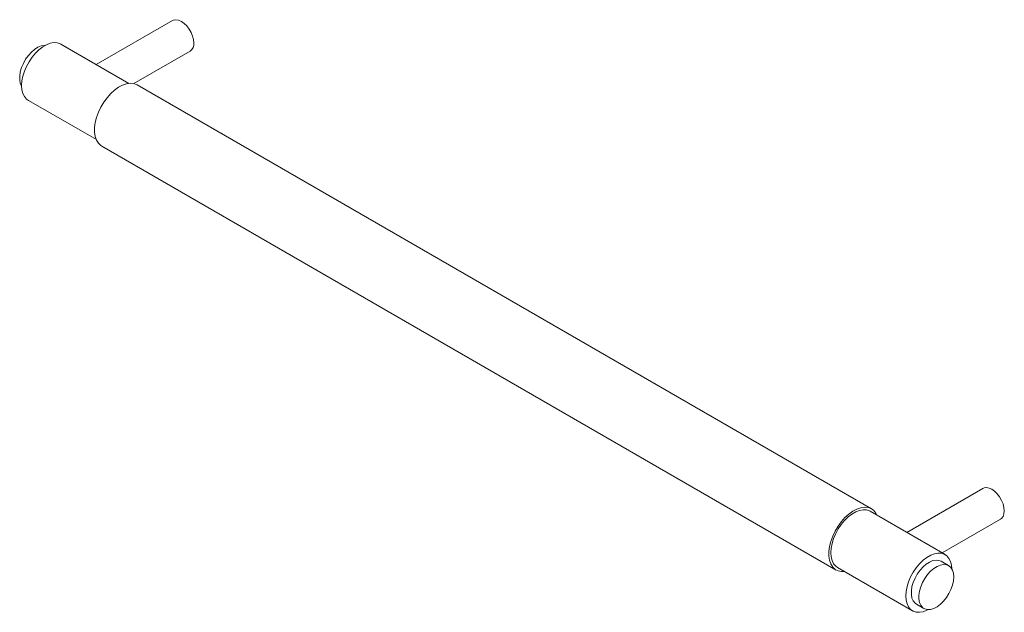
# Paper-space layout '_Isometric' of a CAD drawing. Header units: millimetres. Extents: x -132 to 147, y -81 to 87.
import ezdxf

# ---------------------------------------------------------------- set-up
doc = ezdxf.new("R2010")
doc.units = ezdxf.units.MM

psp = doc.layouts.new('_Isometric')

# ---------------------------------------------------------------- linework, layer by layer
at = {"color": 7, "linetype": 'Continuous', "lineweight": 15}
for p, q in [((-88.94, 86.89), (-110.53, 74.43)), ((-101.3, 69.1), (-120.56, 80.22)), ((-99.87, 69.03), (-83.94, 78.23)), ((108.94, -51.35), (-98.95, 68.67)), ((-129.76, 64.28), (-110.5, 53.17)), ((-108.94, 51.35), (98.95, -68.67)), ((140.51, -45.57), (118.93, -58.03)), ((129.76, -64.28), (108.54, -52.04)), ((128.93, -63.81), (145.51, -54.23)), ((130.78, -67.41), (128.66, -66.19)), ((99.35, -67.97), (120.56, -80.22)), ((121.66, -78.31), (123.78, -79.54))]:
    psp.add_line(p, q, dxfattribs=at)
at = {"color": 7, "linetype": 'Continuous', "lineweight": 15, "flags": 128}
for points in [[(-82.91, 80.52), (-83, 81.48), (-83.26, 82.49), (-83.68, 83.51), (-84.24, 84.48), (-84.91, 85.35), (-85.66, 86.09), (-86.44, 86.64), (-87.23, 86.99), (-87.98, 87.12), (-88.65, 87.02), (-88.94, 86.89)], [(-124.98, 79.87), (-125.22, 79.86), (-126.11, 79.71), (-127.04, 79.32), (-127.98, 78.73), (-128.9, 77.94), (-129.75, 77), (-130.52, 75.93), (-131.17, 74.76), (-131.68, 73.56), (-132.03, 72.35), (-132.21, 71.18), (-132.21, 70.09), (-132.03, 69.12), (-131.68, 68.32), (-131.66, 68.29)], [(-120.56, 80.22), (-120.75, 80.32), (-121.6, 80.6), (-122.54, 80.64), (-123.56, 80.46), (-124.62, 80.05), (-125.7, 79.43), (-126.75, 78.61), (-127.77, 77.62), (-128.72, 76.49), (-129.56, 75.24), (-130.29, 73.9), (-130.88, 72.52), (-131.31, 71.14), (-131.57, 69.78), (-131.66, 68.5), (-131.57, 67.31), (-131.31, 66.26), (-130.88, 65.37), (-130.29, 64.67), (-129.76, 64.28)], [(-98.95, 68.67), (-99.05, 68.72), (-99.93, 69.04), (-100.91, 69.13), (-101.98, 68.98), (-103.09, 68.6), (-104.23, 68), (-105.36, 67.19), (-106.45, 66.19), (-107.48, 65.04), (-108.42, 63.75), (-109.24, 62.37), (-109.92, 60.92), (-110.45, 59.45), (-110.81, 58), (-110.99, 56.59), (-110.99, 55.28), (-110.81, 54.09), (-110.45, 53.05), (-109.92, 52.19), (-109.24, 51.54), (-108.94, 51.35)], [(140.51, -45.57), (140.81, -45.44), (141.48, -45.34), (142.23, -45.47), (143.01, -45.82), (143.8, -46.38), (144.55, -47.11), (145.22, -47.98), (145.78, -48.95), (146.2, -49.97), (146.46, -50.98), (146.55, -51.94), (146.46, -52.8), (146.2, -53.51), (145.78, -54.04), (145.51, -54.23)], [(110.5, -53.17), (110.21, -52.6), (109.6, -51.84), (108.84, -51.29), (107.96, -50.97), (106.98, -50.88), (105.91, -51.03), (104.8, -51.41), (103.66, -52.01), (102.53, -52.82), (101.44, -53.82), (100.41, -54.98), (99.47, -56.26), (98.65, -57.65), (97.97, -59.09), (97.44, -60.56), (97.08, -62.02), (96.9, -63.42), (96.9, -64.73), (97.08, -65.92), (97.44, -66.96), (97.97, -67.82), (98.65, -68.48), (99.47, -68.91), (100.41, -69.12), (101.3, -69.1)], [(108.54, -52.04), (108.35, -51.94), (107.5, -51.66), (106.56, -51.62), (105.54, -51.8), (104.48, -52.21), (103.41, -52.83), (102.35, -53.65), (101.33, -54.64), (100.39, -55.77), (99.54, -57.02), (98.81, -58.36), (98.22, -59.73), (97.79, -61.12), (97.53, -62.47), (97.44, -63.76), (97.53, -64.95), (97.79, -66), (98.22, -66.88), (98.81, -67.58), (99.35, -67.97)], [(131.66, -68.29), (131.57, -67.31), (131.31, -66.26), (130.88, -65.37), (130.29, -64.67), (129.56, -64.18), (128.72, -63.91), (127.77, -63.86), (126.75, -64.05), (125.7, -64.46), (124.62, -65.08), (123.56, -65.89), (122.54, -66.88), (121.6, -68.02), (120.75, -69.27), (120.02, -70.6), (119.44, -71.98), (119, -73.36), (118.74, -74.72), (118.65, -76.01), (118.74, -77.19), (119, -78.24), (119.44, -79.13), (120.02, -79.83), (120.75, -80.32), (121.6, -80.6), (122.54, -80.64), (123.56, -80.46), (124.62, -80.05), (124.98, -79.87)], [(128.66, -66.19), (128.03, -65.94), (127.21, -65.87), (126.32, -66.02), (125.39, -66.41), (124.45, -67), (123.54, -67.79), (122.68, -68.73), (121.92, -69.8), (121.27, -70.96), (120.76, -72.17), (120.41, -73.38), (120.23, -74.55), (120.23, -75.64), (120.41, -76.6), (120.76, -77.41), (121.27, -78.03), (121.66, -78.31)], [(132.23, -70.62), (132.14, -69.59), (131.87, -68.7), (131.44, -67.98), (130.86, -67.46), (130.15, -67.16), (129.34, -67.09), (128.45, -67.25), (127.51, -67.63), (126.57, -68.23), (125.66, -69.01), (124.8, -69.96), (124.04, -71.03), (123.39, -72.19), (122.88, -73.4), (122.53, -74.61), (122.35, -75.78), (122.35, -76.86), (122.53, -77.83), (122.88, -78.64), (123.39, -79.26), (124.04, -79.67), (124.8, -79.86), (125.66, -79.81), (126.57, -79.54), (127.51, -79.05), (128.45, -78.36), (129.34, -77.49), (130.15, -76.48), (130.86, -75.35), (131.44, -74.16), (131.87, -72.95), (132.14, -71.75), (132.23, -70.62)]]:
    psp.add_lwpolyline(points, dxfattribs=at)
at = {"color": 7, "linetype": 'Continuous', "lineweight": 15}
psp.add_arc((-85.35, 80.24), 2.46, 304.916, 6.3962, dxfattribs=at)

doc.saveas('drawing.dxf')
